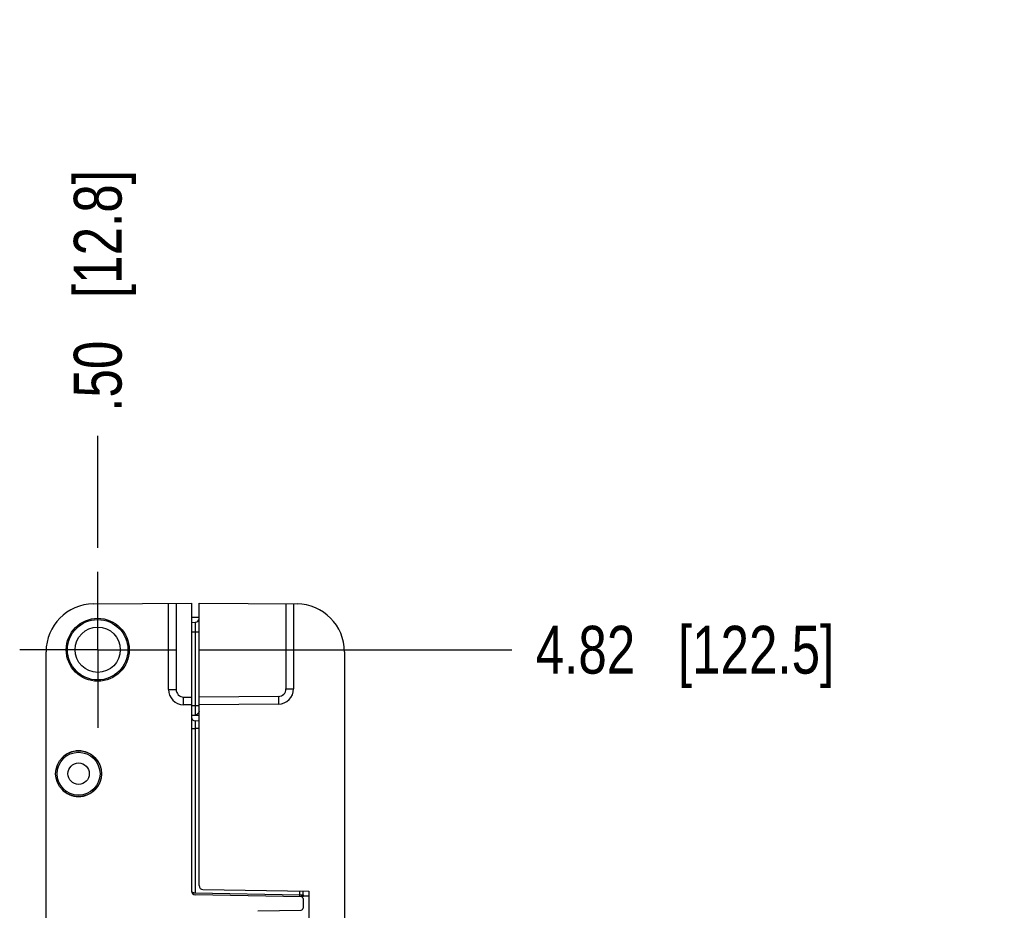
# Model space of a CAD drawing. Header units: inches. Extents: x 0 to 22, y 0 to 17.
# Tile 26 of 28: x 13.6 to 16.1, y 10.5 to 12.9. Entities that reach past the tile are written whole.
import ezdxf

# ---------------------------------------------------------------- set-up
doc = ezdxf.new("R2010")
doc.units = ezdxf.units.IN
doc.header["$LTSCALE"] = 1.21
doc.header["$MEASUREMENT"] = 0
doc.linetypes.add('CENTER', pattern=[0.6, 0.375, -0.075, 0.075, -0.075])
doc.layers.get('0').update_dxf_attribs({"linetype": 'CONTINUOUS'})
doc.layers.add('02___PRT_ALL_AXES', color=7, linetype='CONTINUOUS')
doc.layers.add('DIMENSIONS', color=7, linetype='CONTINUOUS')
doc.styles.get("Standard").update_dxf_attribs({"font": 'txt', "width": 0.8})
doc.dimstyles.new('DIMSTYLE_2', dxfattribs={"dimtxt": 0.125, "dimasz": 0.18, "dimexe": 0.125, "dimexo": 0.0625, "dimgap": 0.03125, "dimtad": 0, "dimtih": 1, "dimtoh": 1, "dimzin": 4, "dimdsep": 46, "dimtxsty": 'STANDARD', "dimblk": '_FILLED', "dimblk1": '_FILLED', "dimblk2": '_FILLED', "dimcen": 0.09, "dimadec": 0, "dimazin": 0, "dimtp": 0.001, "dimtm": 0.001, "dimtfac": 1, "dimtofl": 0, "dimtmove": 0, "dimatfit": 3, "dimldrblk": '_FILLED', "dimfxl": 1, "dimtolj": 1, "dimtzin": 4, "dimarcsym": 0})

# ---------------------------------------------------------------- blocks, each defined once
blk = doc.blocks.new('*D4')
at = {"layer": 'DIMENSIONS', "color": 2, "linetype": 'CONTINUOUS'}
blk.add_line((14.0264, 11.2266), (14.8424, 11.2266), dxfattribs=at)
at = {"layer": 'DIMENSIONS', "color": 2, "linetype": 'CONTINUOUS', "insert": (14.9049, 11.2891), "char_height": 0.125, "width": 1.225, "attachment_point": 1, "line_spacing_factor": 0.9}
blk.add_mtext('4.82{\\Ftxt.shx;\\W1.000000;\\H0.125000; }[122.5]', dxfattribs=at)
blk = doc.blocks.new('_FILLED')
at = {"color": 0, "linetype": 'BYBLOCK'}
blk.add_solid([(0, 0), (-1, 0.174), (-1, -0.174)], dxfattribs=at)
blk = doc.blocks.new('*D7')
at = {"layer": 'DIMENSIONS', "color": 2, "linetype": 'CONTINUOUS'}
blk.add_line((13.7599, 11.4931), (13.7599, 11.7861), dxfattribs=at)
at = {"layer": 'DIMENSIONS', "color": 2, "linetype": 'CONTINUOUS', "insert": (13.6974, 11.8486), "char_height": 0.125, "width": 1.025, "attachment_point": 1, "rotation": 90, "line_spacing_factor": 0.9}
blk.add_mtext('.50{\\Ftxt.shx;\\W1.000000;\\H0.125000; }[12.8]', dxfattribs=at)

msp = doc.modelspace()

# ---------------------------------------------------------------- linework, layer by layer
at = {"color": 7, "linetype": 'CONTINUOUS'}
for p, q in [((13.7489, 11.3463), (14.0049, 11.3486)), ((13.9449, 11.1229), (13.9449, 11.348)), ((14.0049, 11.3486), (14.0049, 10.596)), ((14.0249, 10.6099), (14.0249, 11.3486)), ((14.0249, 11.3486), (14.281, 11.3463)), ((14.2719, 11.3464), (14.2719, 11.1244)), ((14.0049, 11.3116), (14.0249, 11.3116)), ((14.0049, 11.2982), (14.0151, 11.2984)), ((13.6249, 6.4098), (13.6249, 11.2213)), ((14.4049, 11.2213), (14.4049, 6.4098)), ((14.0049, 11.0826), (13.9843, 11.083)), ((14.2323, 11.0844), (14.0249, 11.0826)), ((14.0049, 11.0559), (14.0249, 11.0556)), ((14.0249, 11.0403), (14.0148, 11.0405)), ((13.6662, 10.9426), (13.6656, 10.9426)), ((13.7543, 10.9426), (13.7537, 10.9426)), ((13.6656, 10.8626), (13.6662, 10.8626)), ((13.7537, 10.8626), (13.7543, 10.8626)), ((14.292, 10.5811), (14.0148, 10.586)), ((14.0348, 10.5999), (14.3119, 10.5951)), ((14.2969, 10.5811), (14.2969, 10.5953)), ((14.3119, 10.5951), (14.3119, 8.9717)), ((14.2969, 10.5761), (14.2969, 10.5509)), ((14.1789, 10.5439), (14.292, 10.5459))]:
    msp.add_line(p, q, dxfattribs=at)
at = {"color": 9, "linetype": 'CONTINUOUS'}
for p, q in [((13.9648, 11.3482), (13.9648, 11.1229)), ((14.2521, 11.3466), (14.2521, 11.1244)), ((14.0151, 11.2984), (14.0151, 11.2734)), ((14.0049, 11.2732), (14.0151, 11.2734)), ((14.0151, 11.2734), (14.0151, 11.0807)), ((14.0151, 11.2734), (14.0249, 11.2734)), ((13.9449, 11.1229), (13.9648, 11.1229)), ((14.2521, 11.1244), (14.2719, 11.1244)), ((13.9843, 11.083), (13.9844, 11.1029)), ((13.9844, 11.1029), (14.0049, 11.1026)), ((14.2323, 11.1044), (14.0249, 11.1026)), ((14.2323, 11.1044), (14.2323, 11.0844)), ((14.0049, 11.0809), (14.0151, 11.0807)), ((14.0151, 11.0807), (14.0249, 11.0807)), ((14.0151, 11.0807), (14.0151, 11.0558)), ((14.0211, 11.0593), (14.02, 11.0582)), ((14.0049, 11.0205), (14.0148, 11.0205)), ((14.0148, 11.0405), (14.0148, 11.0205)), ((14.0148, 11.0205), (14.0148, 10.591)), ((14.0249, 11.0203), (14.0148, 11.0205)), ((14.0148, 10.591), (14.2871, 10.5862)), ((14.2871, 10.5955), (14.2871, 10.5862)), ((14.2871, 10.5862), (14.2931, 10.5861)), ((14.2954, 10.5835), (14.2928, 10.5814)), ((14.2931, 10.5861), (14.2967, 10.586)), ((14.2967, 10.586), (14.2969, 10.586)), ((14.3119, 10.5821), (14.2969, 10.5821))]:
    msp.add_line(p, q, dxfattribs=at)
at = {"color": 7, "linetype": 'CONTINUOUS'}
for centre, radius in [((13.7599, 11.2266), 0.0823), ((13.7599, 11.2266), 0.079), ((13.7599, 11.2266), 0.0591), ((13.7099, 10.9026), 0.06), ((13.7099, 10.9026), 0.056), ((13.7099, 10.9026), 0.028)]:
    msp.add_circle(centre, radius, dxfattribs=at)
for centre, radius, start, end in [((13.7499, 11.2213), 0.125, 90.5, 180), ((14.2799, 11.2213), 0.125, 0, 89.5), ((14.0149, 11.3084), 0.01, 271, 359.9998), ((13.9849, 11.1229), 0.04, 180, 269), ((14.2319, 11.1244), 0.04, 270.5, 360), ((14.0149, 11.0505), 0.01, 179.9988, 269), ((13.7099, 10.9026), 0.0597, 42.0587, 137.9413), ((13.7099, 10.9026), 0.0593, 42.4453, 137.5547), ((13.7099, 10.9026), 0.0597, 222.0587, 317.9413), ((13.7099, 10.9026), 0.0593, 222.4453, 317.5547), ((14.0349, 10.6099), 0.01, 180, 269), ((14.0149, 10.596), 0.01, 180, 269), ((14.2919, 10.5761), 0.005, 0, 89), ((14.2919, 10.5509), 0.005, 271, 360)]:
    msp.add_arc(centre, radius, start, end, dxfattribs=at)
at = {"color": 9, "linetype": 'CONTINUOUS'}
for centre, radius, start, end in [((13.9848, 11.1229), 0.02, 180.009, 268.991), ((14.2321, 11.1244), 0.02, 270.5086, 359.9908), ((14.5341, 10.5818), 0.247, 178.9783, 179.558)]:
    msp.add_arc(centre, radius, start, end, dxfattribs=at)
for points, knots in [([(14.02, 11.0582), (14.0196, 11.0579), (14.0189, 11.0572), (14.0173, 11.0562), (14.016, 11.0557), (14.0151, 11.0558)], [0, 0, 0, 0, 0.288873, 0.550547, 1, 1, 1, 1]), ([(14.0249, 11.0654), (14.0249, 11.0652), (14.0249, 11.0647), (14.0246, 11.064), (14.0242, 11.0632), (14.0235, 11.0621), (14.0224, 11.0608), (14.0216, 11.0598), (14.0211, 11.0593)], [0, 0, 0, 0, 0.093887, 0.200278, 0.319055, 0.447692, 0.721937, 1, 1, 1, 1]), ([(14.0052, 10.5948), (14.0055, 10.5942), (14.0062, 10.5935), (14.0074, 10.5927), (14.009, 10.5919), (14.0115, 10.5912), (14.0137, 10.591), (14.0148, 10.591)], [0, 0, 0, 0, 0.17567, 0.282759, 0.403772, 0.684302, 1, 1, 1, 1]), ([(14.2969, 10.586), (14.297, 10.5858), (14.2969, 10.5854), (14.2965, 10.5848), (14.296, 10.5841), (14.2956, 10.5837), (14.2954, 10.5835)], [0, 0, 0, 0, 0.19255, 0.427548, 0.697823, 1, 1, 1, 1])]:
    msp.add_open_spline(points, degree=3, knots=knots, dxfattribs=at)
at = {"layer": '02___PRT_ALL_AXES', "color": 7, "linetype": 'CENTER'}
for q in [(13.7599, 11.4306), (13.5559, 11.2266), (13.7599, 11.0226), (13.9639, 11.2266)]:
    msp.add_line((13.7599, 11.2266), q, dxfattribs=at)

# ---------------------------------------------------------------- dimensions: what is measured, and where the dimension line sits
at = {"layer": 'DIMENSIONS', "color": 2, "linetype": 'CONTINUOUS'}
for feature_location, offset, dtype, origin, picture, middle in [((13.7599, 11.4931), (0, 0.293), 1, (14.2619, 11.4306), '*D7', (13.7599, 12.3611)), ((14.0264, 11.2266), (0.816, 0), 0, (14.4659, 6.4046), '*D4', (15.5174, 11.2266))]:
    dim = msp.add_ordinate_dim(feature_location=feature_location, offset=offset, dtype=dtype, origin=origin, dimstyle='DIMSTYLE_2', dxfattribs=at)
    dim.commit()
    dim.dimension.update_dxf_attribs({"geometry": picture, "text_midpoint": middle})

doc.saveas('drawing.dxf')
